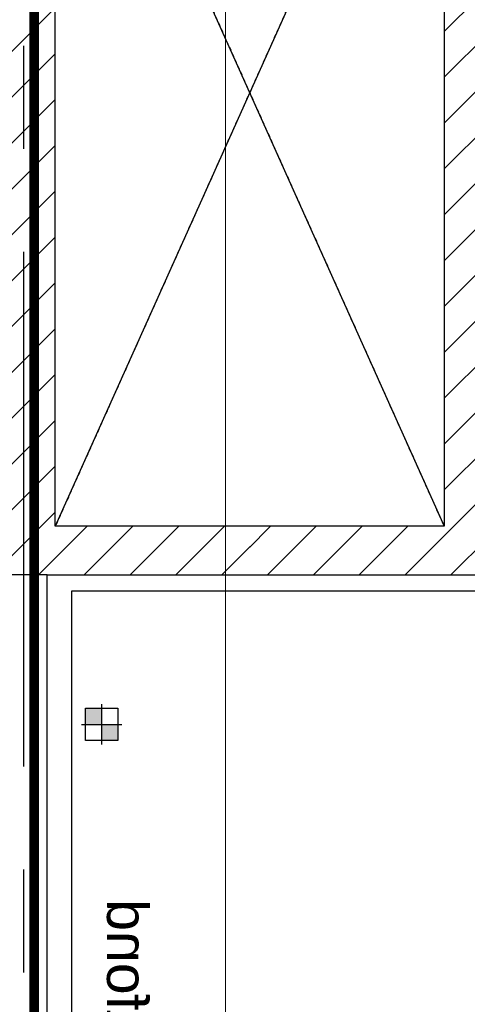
# Model space of a CAD drawing. Header units: millimetres. Extents: x -38031 to 110605, y -30229 to 92226.
# Tile 115 of 256: x 27475 to 28857, y 16450 to 19487. Entities that reach past the tile are written whole.
import ezdxf
from ezdxf.enums import TextEntityAlignment as Align

# ---------------------------------------------------------------- set-up
doc = ezdxf.new("R2010")
doc.units = ezdxf.units.MM
doc.header["$LTSCALE"] = 50
doc.set_wipeout_variables(frame=1)
for name, pattern in [('HIDDEN', [9.525, 6.35, -3.175]), ('PHANTOM', [63.5, 31.75, -6.35, 6.35, -6.35, 6.35, -6.35]), ('STYLE_01', [0.41664, 0.20828, -0.20836]), ('STYLE_07', [1.875, 0.625, -0.20828, 0.625, -0.20836, 0.06943, -0.13893])]:
    doc.linetypes.add(name, pattern=pattern)
for name, color, linetype in [('AL$1A---_ALGEMEEN', 8, 'Continuous'), ('AL------_SPARING', 2, 'Continuous'), ('AM$1A---_ARCERING', 8, 'Continuous'), ('AT$1A---_TEKST100', 8, 'Continuous'), ('BOUWKUNDIG', 8, 'Continuous'), ('brandscheiding', 5, 'HIDDEN'), ('Kastenscheiding', 4, 'PHANTOM')]:
    doc.layers.add(name, color=color, linetype=linetype)
doc.layers.add('stramien', color=1, linetype='Continuous', lineweight=15)
doc.styles.add('Arial', font='ARIAL.TTF')
doc.styles.add('BURO-018', font='iso.shx', dxfattribs={"height": 90})

# ---------------------------------------------------------------- blocks, each defined once
blk = doc.blocks.new('Sparing 100x100')
at = {"color": 1, "linetype": 'Continuous'}
for p, q in [((0, -2.5), (0, 2.5)), ((-2.5, 0), (2.5, 0))]:
    blk.add_line(p, q, dxfattribs=at)
at = {"color": 0, "linetype": 'Continuous'}
for p, q in [((-2, 2), (2, 2)), ((-2, -2), (-2, 2)), ((2, 2), (2, -2)), ((2, -2), (-2, -2))]:
    blk.add_line(p, q, dxfattribs=at)
for points in [[(-2, 2), (0, 2), (-2, 0), (0, 0)], [(0, 0), (2, 0), (0, -2), (2, -2)]]:
    blk.add_solid(points, dxfattribs=at)
at = {"color": 0, "linetype": 'Continuous', "style": 'BURO-018'}
blk.add_attdef('AL_POSNR', text='', height=1.8, dxfattribs=at).set_placement((0, 3), align=Align.CENTER)
at = {"color": 0, "linetype": 'Continuous', "style": 'BURO-018', "flags": 1}
blk.add_attdef('AL_OMS', (0, 0), '', height=1.8, dxfattribs=at)
blk = doc.blocks.new('serviceblok model B')
at = {"color": 0}
blk.add_wipeout([(3720, 6225), (3720, 6075), (1500, 6075), (1500, 3400), (1500, 3250), (751.2, 3250), (751.2, 3400), (1350, 3400), (1350, 6075), (751.2, 6075), (751.2, 6225)], dxfattribs=at).dxf.layer = 'AL$1A---_ALGEMEEN'
blk.add_wipeout([(751.2, 6225), (751.2, 6075), (150, 6075), (150, 3400), (751.2, 3400), (751.2, 3250), (0, 3250), (0, 8541), (150, 8541), (150, 6225)], dxfattribs=at).dxf.layer = 'AL$1A---_ALGEMEEN'
at = {"layer": 'AM$1A---_ARCERING', "linetype": 'Continuous', "lineweight": 5}
h = blk.add_hatch(dxfattribs=at)
h.set_pattern_fill('KALKZANDSTEEN', color=256, style=0, pattern_type=2)
h.set_pattern_definition([(45, (0, 0), (70.7107, -70.7107), [])])
h.paths.add_polyline_path([(3720, 6075), (3720, 6225), (150, 6225), (150, 8541), (0, 8541), (0, 6225), (0, 6075), (0, 3400), (0, 3250), (1500, 3250), (1500, 3400), (1500, 6075)])
h.paths.add_polyline_path([(150, 3400), (150, 6075), (1350, 6075), (1350, 3400)], flags=16)
at = {"layer": 'AL$1A---_ALGEMEEN', "color": 0, "linetype": 'STYLE_01'}
for p, q in [((150, 6075), (1350, 3400)), ((1350, 6075), (150, 3400))]:
    blk.add_line(p, q, dxfattribs=at)
at = {"layer": 'AL$1A---_ALGEMEEN', "color": 0, "flags": 128}
for points in [[(3720, 6075), (3720, 6225), (150, 6225), (150, 8541), (0, 8541), (0, 6225), (0, 6075), (0, 3400), (0, 3250), (1500, 3250), (1500, 3400), (1500, 6075)], [(150, 3400), (150, 6075), (1350, 6075), (1350, 3400)]]:
    blk.add_lwpolyline(points, close=True, dxfattribs=at)
at = {"color": 0}
blk.add_wipeout([(125, 3250), (0, 3250), (0, -520), (125, -520), (125, -450), (125, -310)], dxfattribs=at).dxf.layer = 'AL$1A---_ALGEMEEN'
at = {"layer": 'AL$1A---_ALGEMEEN', "color": 0}
blk.add_lwpolyline([(125, 3250), (0, 3250), (0, -520), (125, -520), (125, -450), (125, -310)], close=True, dxfattribs=at)
blk = doc.blocks.new('txt 1_100 verlaagd plafond')
at = {"layer": 'AL$1A---_ALGEMEEN', "color": 0}
for p, q in [((-1830, 0), (-1830, 182.6)), ((-1830, 182.6), (-1680, 182.6))]:
    blk.add_line(p, q, dxfattribs=at)
blk.add_solid([(-1830, 0), (-1836.7, 25), (-1823.3, 25)], dxfattribs=at)
at = {"layer": 'AT$1A---_TEKST100', "insert": (-983.5, 235.8), "char_height": 126.27, "attachment_point": 2, "line_spacing_factor": 0.967741, "style": 'Arial'}
blk.add_mtext('{\\C256;\\lverlaagd plafond}', dxfattribs=at)
blk = doc.blocks.new('200254 W 211 30-06-2008')
at = {"layer": 'AL$1A---_ALGEMEEN', "xscale": 0.02, "yscale": 0.02, "zscale": 0.02}
blk.add_blockref('serviceblok model B', (19583.449, 3306.445), dxfattribs=at)
at = {"layer": 'AL$1A---_ALGEMEEN'}
for p, q in [((19586.449, 3427.945), (19610.449, 3374.445)), ((19610.449, 3427.945), (19586.449, 3374.445))]:
    blk.add_line(p, q, dxfattribs=at)
blk.add_lwpolyline([(19587.449, 3370.445), (19587.449, 3298.445), (19591.849, 3298.445), (19591.849, 3307.045), (19602.049, 3307.045), (19602.049, 3298.445), (19655.449, 3298.445), (19655.449, 3370.445)], close=True, dxfattribs=at)
at = {"layer": 'stramien', "linetype": 'STYLE_07', "ltscale": 50}
blk.add_line((19596.949, 2737.405), (19596.949, 4236.296), dxfattribs=at)
at = {"layer": 'AL$1A---_ALGEMEEN', "xscale": -0.02, "yscale": 0.02, "zscale": 0.02, "rotation": 270}
blk.add_blockref('txt 1_100 verlaagd plafond', (19587.449, 3358.062), dxfattribs=at)

msp = doc.modelspace()

# ---------------------------------------------------------------- block references
at = {"layer": 'BOUWKUNDIG', "xscale": 50, "yscale": 50, "zscale": 50}
msp.add_blockref('200254 W 211 30-06-2008', (-951737.5, -150797.3), dxfattribs=at)

# ---------------------------------------------------------------- next in the draw order: linework, layer by layer
at = {"layer": 'brandscheiding', "const_width": 30}
msp.add_lwpolyline([(56890, 25700), (29340, 25700), (29340, 23260), (27520, 23260), (27520, 2980), (58112.4, 6515.8)], dxfattribs=at)
at = {"layer": 'Kastenscheiding'}
msp.add_line((27487.5, 1308.9), (27487.5, 23290.3), dxfattribs=at)

# ---------------------------------------------------------------- next in the draw order: block references
at = {"layer": 'AL------_SPARING', "xscale": 25, "yscale": 25, "zscale": 25}
msp.add_blockref('Sparing 100x100', (27728.2, 17313.9), dxfattribs=at)

doc.saveas('drawing.dxf')
